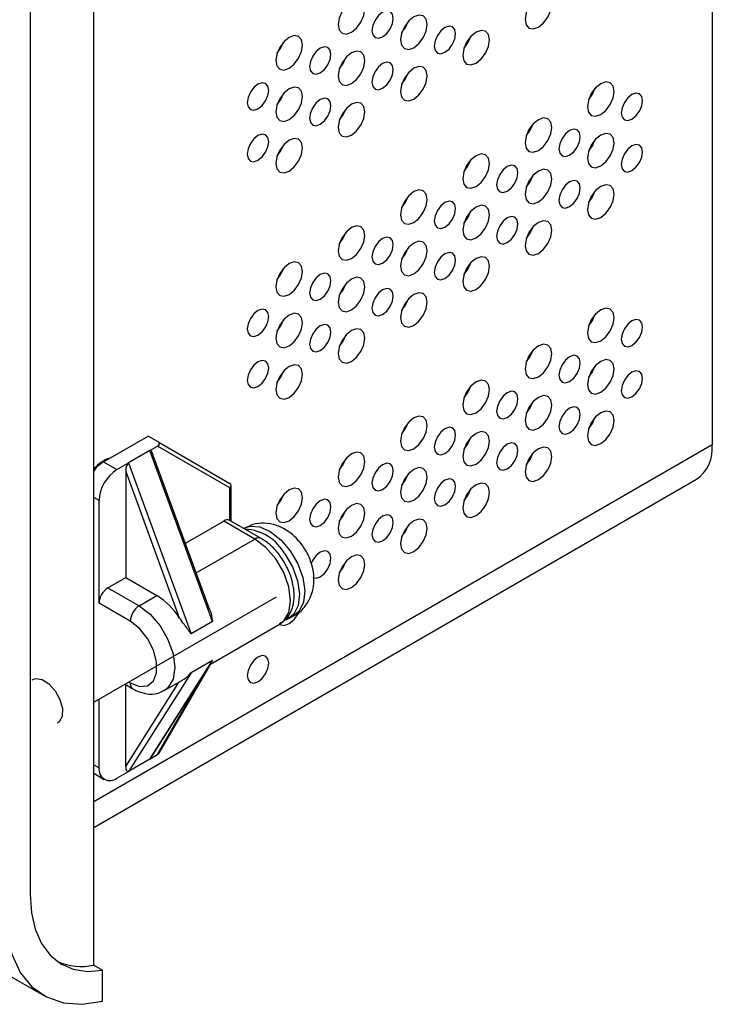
# Model space of a CAD drawing. Header units: millimetres. Extents: x -5 to 540, y -6 to 367.
# Tile 2 of 12: x 102 to 157, y 1 to 79. Entities that reach past the tile are written whole.
import ezdxf

# ---------------------------------------------------------------- set-up
doc = ezdxf.new("R2010")
doc.units = ezdxf.units.MM

msp = doc.modelspace()

# ---------------------------------------------------------------- linework, layer by layer
at = {"color": 7, "linetype": 'Continuous', "lineweight": 25}
for p, q in [((157.1808, 136.523), (157.1808, 45.0704)), ((108.0722, 3.7489), (108.0722, 112.0225)), ((103.027, 100.0814), (103.027, 9.3749)), ((133.021, 78.6146), (133.006, 78.6233)), ((132.5618, 77.8655), (132.6305, 77.9052)), ((132.6834, 78.1405), (132.7642, 78.0938)), ((147.6773, 73.0778), (147.6773, 72.8895)), ((147.6773, 68.9951), (147.6773, 68.8068)), ((5.1134, 58.4863), (104.1084, 1.3377)), ((147.4569, 46.4381), (147.4226, 46.4579)), ((108.85, 43.7073), (112.3856, 45.7484)), ((113.2341, 45.2585), (112.3856, 45.7484)), ((157.1808, 45.0704), (108.0722, 16.7207)), ((112.527, 44.6054), (110.8299, 43.6257)), ((112.527, 44.6054), (113.1462, 44.9629)), ((117.4949, 31.0321), (112.527, 44.6054)), ((118.8909, 41.6454), (113.1462, 44.9629)), ((113.2341, 45.2585), (118.8909, 41.9918)), ((117.264, 32.0171), (112.6976, 44.4934)), ((108.85, 43.7073), (109.9107, 43.095)), ((109.9107, 43.095), (110.8299, 43.6257)), ((110.8299, 43.6257), (115.7978, 30.0524)), ((108.0722, 14.6911), (155.9379, 42.3234)), ((114.8911, 31.3091), (110.6178, 42.9846)), ((110.6178, 42.9846), (110.6178, 34.5213)), ((118.8909, 39.0639), (118.8909, 41.6454)), ((118.9788, 39.0132), (118.9788, 41.8396)), ((108.4965, 40.6455), (108.0722, 40.8905)), ((108.4965, 32.4801), (108.4965, 40.6455)), ((115.348, 37.252), (118.396, 39.0115)), ((120.8708, 37.5828), (118.396, 39.0115)), ((121.3708, 37.6323), (118.8949, 39.0616)), ((120.0024, 38.434), (119.9923, 38.4281)), ((116.2114, 34.893), (120.8708, 37.5828)), ((109.2036, 33.7049), (110.6178, 34.5213)), ((110.6178, 34.5213), (113.0927, 33.0926)), ((109.2036, 33.7049), (111.6785, 32.2762)), ((108.0722, 24.6188), (122.5779, 32.9928)), ((111.6785, 32.2762), (113.0927, 33.0926)), ((110.9713, 31.0514), (108.4965, 32.4801)), ((123.5778, 31.2607), (124.0021, 31.5056)), ((117.4949, 31.0321), (115.7978, 30.0524)), ((117.3391, 27.6592), (122.8707, 30.8525)), ((112.527, 20.1092), (117.4949, 27.9467)), ((112.6073, 20.1942), (117.4256, 27.7957)), ((113.2805, 20.5891), (117.374, 27.6793)), ((117.4949, 27.9467), (115.7978, 26.967)), ((115.7978, 26.967), (110.8299, 19.1295)), ((113.1462, 20.4666), (116.8872, 26.9462)), ((110.5569, 26.0532), (111.1785, 25.6943)), ((110.6178, 19.5256), (114.8698, 26.2336)), ((110.6178, 19.5256), (110.6178, 26.018)), ((110.8498, 26.2223), (110.9713, 26.1522)), ((113.6783, 25.5458), (115.1218, 26.3791)), ((108.4965, 19.4155), (108.4965, 24.8638)), ((112.527, 20.1092), (113.1462, 20.4666)), ((108.0722, 19.6604), (108.4965, 19.4155)), ((112.527, 20.1092), (110.8299, 19.1295)), ((108.0722, 18.9839), (108.9108, 18.4998)), ((109.9107, 18.5988), (110.8299, 19.1295)), ((108.0722, 3.7489), (108.7793, 3.3407)), ((108.7793, 0.891), (108.7793, 3.3407))]:
    msp.add_line(p, q, dxfattribs=at)
at = {"color": 7, "linetype": 'Continuous', "lineweight": 25, "flags": 128}
for points in [[(144.4529, 80.0604), (144.3721, 80.4825), (144.1422, 80.7471), (143.7981, 80.814), (143.3922, 80.6729), (142.9863, 80.3454), (142.6422, 79.8812), (142.4123, 79.3511), (142.3315, 78.8358), (142.4123, 78.4137), (142.6422, 78.1491), (142.9863, 78.0822), (143.3922, 78.2233), (143.7981, 78.5509), (144.1422, 79.015), (144.3721, 79.5451), (144.4529, 80.0604)], [(129.6036, 79.6535), (129.5229, 80.0756), (129.293, 80.3403), (128.9488, 80.4071), (128.543, 80.266), (128.1371, 79.9385), (127.793, 79.4743), (127.563, 78.9443), (127.4823, 78.4289), (127.563, 78.0068), (127.793, 77.7422), (128.1371, 77.6753), (128.543, 77.8164), (128.9488, 78.144), (129.293, 78.6081), (129.5229, 79.1382), (129.6036, 79.6535)], [(131.8664, 78.9184), (131.8018, 79.2561), (131.6178, 79.4678), (131.3425, 79.5213), (131.0178, 79.4084), (130.6931, 79.1464), (130.4178, 78.7751), (130.2339, 78.351), (130.1693, 77.9388), (130.2339, 77.6011), (130.4178, 77.3894), (130.6931, 77.3359), (131.0178, 77.4487), (131.3425, 77.7108), (131.6178, 78.0821), (131.8018, 78.5062), (131.8664, 78.9184)], [(134.5534, 78.4283), (134.4726, 78.8504), (134.2427, 79.115), (133.8986, 79.1819), (133.4927, 79.0408), (133.0868, 78.7132), (132.7427, 78.2491), (132.5128, 77.719), (132.432, 77.2037), (132.5128, 76.7815), (132.7427, 76.5169), (133.0868, 76.4501), (133.4927, 76.5911), (133.8986, 76.9187), (134.2427, 77.3829), (134.4726, 77.9129), (134.5534, 78.4283)], [(132.5355, 77.7909), (132.8285, 78.1993), (133.0357, 78.6575)], [(136.8161, 77.6932), (136.7515, 78.0309), (136.5676, 78.2426), (136.2923, 78.296), (135.9676, 78.1832), (135.6429, 77.9211), (135.3676, 77.5498), (135.1836, 77.1257), (135.119, 76.7135), (135.1836, 76.3758), (135.3676, 76.1641), (135.6429, 76.1106), (135.9676, 76.2235), (136.2923, 76.4855), (136.5676, 76.8568), (136.7515, 77.2809), (136.8161, 77.6932)], [(124.6539, 76.7961), (124.5731, 77.2182), (124.3432, 77.4828), (123.9991, 77.5497), (123.5932, 77.4086), (123.1873, 77.0811), (122.8432, 76.6169), (122.6133, 76.0868), (122.5325, 75.5715), (122.6133, 75.1494), (122.8432, 74.8848), (123.1873, 74.8179), (123.5932, 74.959), (123.9991, 75.2865), (124.3432, 75.7507), (124.5731, 76.2808), (124.6539, 76.7961)], [(139.5031, 77.203), (139.4224, 77.6251), (139.1924, 77.8897), (138.8483, 77.9566), (138.4424, 77.8155), (138.0366, 77.4879), (137.6924, 77.0238), (137.4625, 76.4937), (137.3818, 75.9784), (137.4625, 75.5563), (137.6924, 75.2916), (138.0366, 75.2248), (138.4424, 75.3659), (138.8483, 75.6934), (139.1924, 76.1576), (139.4224, 76.6877), (139.5031, 77.203)], [(137.4852, 76.5656), (137.7782, 76.974), (137.9855, 77.4322)], [(122.636, 76.1587), (122.929, 76.5671), (123.1362, 77.0253)], [(126.9166, 76.061), (126.852, 76.3987), (126.6681, 76.6104), (126.3928, 76.6639), (126.0681, 76.551), (125.7434, 76.289), (125.4681, 75.9177), (125.2841, 75.4936), (125.2196, 75.0813), (125.2841, 74.7436), (125.4681, 74.5319), (125.7434, 74.4785), (126.0681, 74.5913), (126.3928, 74.8534), (126.6681, 75.2247), (126.852, 75.6488), (126.9166, 76.061)], [(129.6036, 75.5708), (129.5229, 75.9929), (129.293, 76.2576), (128.9488, 76.3244), (128.543, 76.1833), (128.1371, 75.8558), (127.793, 75.3916), (127.563, 74.8615), (127.4823, 74.3462), (127.563, 73.9241), (127.793, 73.6595), (128.1371, 73.5926), (128.543, 73.7337), (128.9488, 74.0613), (129.293, 74.5254), (129.5229, 75.0555), (129.6036, 75.5708)], [(127.5857, 74.9334), (127.8787, 75.3418), (128.086, 75.8)], [(131.8664, 74.8357), (131.8018, 75.1734), (131.6178, 75.3851), (131.3425, 75.4386), (131.0178, 75.3257), (130.6931, 75.0637), (130.4178, 74.6924), (130.2339, 74.2683), (130.1693, 73.856), (130.2339, 73.5184), (130.4178, 73.3067), (130.6931, 73.2532), (131.0178, 73.366), (131.3425, 73.6281), (131.6178, 73.9994), (131.8018, 74.4235), (131.8664, 74.8357)], [(134.5534, 74.3456), (134.4726, 74.7677), (134.2427, 75.0323), (133.8986, 75.0992), (133.4927, 74.9581), (133.0868, 74.6305), (132.7427, 74.1664), (132.5128, 73.6363), (132.432, 73.1209), (132.5128, 72.6988), (132.7427, 72.4342), (133.0868, 72.3674), (133.4927, 72.5084), (133.8986, 72.836), (134.2427, 73.3001), (134.4726, 73.8302), (134.5534, 74.3456)], [(132.5355, 73.7082), (132.8285, 74.1166), (133.0357, 74.5748)], [(121.9669, 73.2036), (121.9023, 73.5413), (121.7183, 73.753), (121.443, 73.8065), (121.1183, 73.6936), (120.7936, 73.4315), (120.5183, 73.0602), (120.3344, 72.6362), (120.2698, 72.2239), (120.3344, 71.8862), (120.5183, 71.6745), (120.7936, 71.621), (121.1183, 71.7339), (121.443, 71.9959), (121.7183, 72.3673), (121.9023, 72.7913), (121.9669, 73.2036)], [(149.4026, 73.1194), (149.3219, 73.5415), (149.0919, 73.8061), (148.7478, 73.8729), (148.3419, 73.7319), (147.936, 73.4043), (147.5919, 72.9402), (147.362, 72.4101), (147.2813, 71.8947), (147.362, 71.4726), (147.5919, 71.208), (147.936, 71.1412), (148.3419, 71.2822), (148.7478, 71.6098), (149.0919, 72.0739), (149.3219, 72.604), (149.4026, 73.1194)], [(124.6539, 72.7134), (124.5731, 73.1355), (124.3432, 73.4001), (123.9991, 73.467), (123.5932, 73.3259), (123.1873, 72.9984), (122.8432, 72.5342), (122.6133, 72.0041), (122.5325, 71.4888), (122.6133, 71.0667), (122.8432, 70.8021), (123.1873, 70.7352), (123.5932, 70.8763), (123.9991, 71.2038), (124.3432, 71.668), (124.5731, 72.1981), (124.6539, 72.7134)], [(122.636, 72.076), (122.929, 72.4844), (123.1362, 72.9426)], [(147.3847, 72.4819), (147.6777, 72.8904), (147.885, 73.3486)], [(151.6653, 72.3843), (151.6008, 72.7219), (151.4168, 72.9336), (151.1415, 72.9871), (150.8168, 72.8743), (150.4921, 72.6122), (150.2168, 72.2409), (150.0329, 71.8168), (149.9683, 71.4046), (150.0329, 71.0669), (150.2168, 70.8552), (150.4921, 70.8017), (150.8168, 70.9146), (151.1415, 71.1766), (151.4168, 71.5479), (151.6008, 71.972), (151.6653, 72.3843)], [(126.9166, 71.9783), (126.852, 72.316), (126.6681, 72.5277), (126.3928, 72.5812), (126.0681, 72.4683), (125.7434, 72.2063), (125.4681, 71.8349), (125.2841, 71.4109), (125.2196, 70.9986), (125.2841, 70.6609), (125.4681, 70.4492), (125.7434, 70.3957), (126.0681, 70.5086), (126.3928, 70.7707), (126.6681, 71.142), (126.852, 71.566), (126.9166, 71.9783)], [(129.6036, 71.4881), (129.5229, 71.9102), (129.293, 72.1749), (128.9488, 72.2417), (128.543, 72.1006), (128.1371, 71.7731), (127.793, 71.3089), (127.563, 70.7788), (127.4823, 70.2635), (127.563, 69.8414), (127.793, 69.5768), (128.1371, 69.5099), (128.543, 69.651), (128.9488, 69.9786), (129.293, 70.4427), (129.5229, 70.9728), (129.6036, 71.4881)], [(127.5857, 70.8507), (127.8787, 71.2591), (128.086, 71.7173)], [(144.4529, 70.2619), (144.3721, 70.684), (144.1422, 70.9487), (143.7981, 71.0155), (143.3922, 70.8744), (142.9863, 70.5469), (142.6422, 70.0827), (142.4123, 69.5526), (142.3315, 69.0373), (142.4123, 68.6152), (142.6422, 68.3506), (142.9863, 68.2837), (143.3922, 68.4248), (143.7981, 68.7524), (144.1422, 69.2165), (144.3721, 69.7466), (144.4529, 70.2619)], [(142.4349, 69.6245), (142.728, 70.0329), (142.9352, 70.4911)], [(121.9669, 69.1209), (121.9023, 69.4586), (121.7183, 69.6703), (121.443, 69.7238), (121.1183, 69.6109), (120.7936, 69.3488), (120.5183, 68.9775), (120.3344, 68.5534), (120.2698, 68.1412), (120.3344, 67.8035), (120.5183, 67.5918), (120.7936, 67.5383), (121.1183, 67.6512), (121.443, 67.9132), (121.7183, 68.2846), (121.9023, 68.7086), (121.9669, 69.1209)], [(146.7156, 69.5268), (146.651, 69.8645), (146.4671, 70.0762), (146.1918, 70.1297), (145.8671, 70.0168), (145.5424, 69.7548), (145.2671, 69.3835), (145.0831, 68.9594), (145.0185, 68.5471), (145.0831, 68.2095), (145.2671, 67.9978), (145.5424, 67.9443), (145.8671, 68.0571), (146.1918, 68.3192), (146.4671, 68.6905), (146.651, 69.1146), (146.7156, 69.5268)], [(149.4026, 69.0367), (149.3219, 69.4588), (149.0919, 69.7234), (148.7478, 69.7902), (148.3419, 69.6492), (147.936, 69.3216), (147.5919, 68.8575), (147.362, 68.3274), (147.2813, 67.812), (147.362, 67.3899), (147.5919, 67.1253), (147.936, 67.0584), (148.3419, 67.1995), (148.7478, 67.5271), (149.0919, 67.9912), (149.3219, 68.5213), (149.4026, 69.0367)], [(124.6539, 68.6307), (124.5731, 69.0528), (124.3432, 69.3174), (123.9991, 69.3843), (123.5932, 69.2432), (123.1873, 68.9157), (122.8432, 68.4515), (122.6133, 67.9214), (122.5325, 67.4061), (122.6133, 66.984), (122.8432, 66.7194), (123.1873, 66.6525), (123.5932, 66.7936), (123.9991, 67.1211), (124.3432, 67.5853), (124.5731, 68.1154), (124.6539, 68.6307)], [(122.636, 67.9933), (122.929, 68.4017), (123.1362, 68.8599)], [(147.3847, 68.3992), (147.6777, 68.8076), (147.885, 69.2659)], [(151.6653, 68.3016), (151.6008, 68.6392), (151.4168, 68.8509), (151.1415, 68.9044), (150.8168, 68.7916), (150.4921, 68.5295), (150.2168, 68.1582), (150.0329, 67.7341), (149.9683, 67.3219), (150.0329, 66.9842), (150.2168, 66.7725), (150.4921, 66.719), (150.8168, 66.8319), (151.1415, 67.0939), (151.4168, 67.4652), (151.6008, 67.8893), (151.6653, 68.3016)], [(139.5031, 67.4045), (139.4224, 67.8266), (139.1924, 68.0912), (138.8483, 68.1581), (138.4424, 68.017), (138.0366, 67.6895), (137.6924, 67.2253), (137.4625, 66.6952), (137.3818, 66.1799), (137.4625, 65.7578), (137.6924, 65.4932), (138.0366, 65.4263), (138.4424, 65.5674), (138.8483, 65.8949), (139.1924, 66.3591), (139.4224, 66.8892), (139.5031, 67.4045)], [(137.4852, 66.7671), (137.7782, 67.1755), (137.9855, 67.6337)], [(141.7658, 66.6694), (141.7013, 67.0071), (141.5173, 67.2188), (141.242, 67.2723), (140.9173, 67.1594), (140.5926, 66.8974), (140.3173, 66.526), (140.1334, 66.102), (140.0688, 65.6897), (140.1334, 65.352), (140.3173, 65.1403), (140.5926, 65.0868), (140.9173, 65.1997), (141.242, 65.4617), (141.5173, 65.8331), (141.7013, 66.2571), (141.7658, 66.6694)], [(144.4529, 66.1792), (144.3721, 66.6013), (144.1422, 66.866), (143.7981, 66.9328), (143.3922, 66.7917), (142.9863, 66.4642), (142.6422, 66), (142.4123, 65.4699), (142.3315, 64.9546), (142.4123, 64.5325), (142.6422, 64.2679), (142.9863, 64.201), (143.3922, 64.3421), (143.7981, 64.6697), (144.1422, 65.1338), (144.3721, 65.6639), (144.4529, 66.1792)], [(142.4349, 65.5418), (142.728, 65.9502), (142.9352, 66.4084)], [(146.7156, 65.4441), (146.651, 65.7818), (146.4671, 65.9935), (146.1918, 66.047), (145.8671, 65.9341), (145.5424, 65.6721), (145.2671, 65.3008), (145.0831, 64.8767), (145.0185, 64.4644), (145.0831, 64.1268), (145.2671, 63.915), (145.5424, 63.8616), (145.8671, 63.9744), (146.1918, 64.2365), (146.4671, 64.6078), (146.651, 65.0319), (146.7156, 65.4441)], [(149.4026, 64.9539), (149.3219, 65.3761), (149.0919, 65.6407), (148.7478, 65.7075), (148.3419, 65.5665), (147.936, 65.2389), (147.5919, 64.7747), (147.362, 64.2447), (147.2813, 63.7293), (147.362, 63.3072), (147.5919, 63.0426), (147.936, 62.9757), (148.3419, 63.1168), (148.7478, 63.4444), (149.0919, 63.9085), (149.3219, 64.4386), (149.4026, 64.9539)], [(134.5534, 64.5471), (134.4726, 64.9692), (134.2427, 65.2338), (133.8986, 65.3007), (133.4927, 65.1596), (133.0868, 64.832), (132.7427, 64.3679), (132.5128, 63.8378), (132.432, 63.3225), (132.5128, 62.9004), (132.7427, 62.6357), (133.0868, 62.5689), (133.4927, 62.71), (133.8986, 63.0375), (134.2427, 63.5017), (134.4726, 64.0317), (134.5534, 64.5471)], [(147.3847, 64.3165), (147.6777, 64.7249), (147.885, 65.1832)], [(132.5355, 63.9097), (132.8285, 64.3181), (133.0357, 64.7763)], [(136.8161, 63.812), (136.7515, 64.1497), (136.5676, 64.3614), (136.2923, 64.4148), (135.9676, 64.302), (135.6429, 64.0399), (135.3676, 63.6686), (135.1836, 63.2445), (135.119, 62.8323), (135.1836, 62.4946), (135.3676, 62.2829), (135.6429, 62.2294), (135.9676, 62.3423), (136.2923, 62.6043), (136.5676, 62.9756), (136.7515, 63.3997), (136.8161, 63.812)], [(139.5031, 63.3218), (139.4224, 63.7439), (139.1924, 64.0085), (138.8483, 64.0754), (138.4424, 63.9343), (138.0366, 63.6067), (137.6924, 63.1426), (137.4625, 62.6125), (137.3818, 62.0972), (137.4625, 61.6751), (137.6924, 61.4105), (138.0366, 61.3436), (138.4424, 61.4847), (138.8483, 61.8122), (139.1924, 62.2764), (139.4224, 62.8065), (139.5031, 63.3218)], [(137.4852, 62.6844), (137.7782, 63.0928), (137.9855, 63.551)], [(141.7658, 62.5867), (141.7013, 62.9244), (141.5173, 63.1361), (141.242, 63.1896), (140.9173, 63.0767), (140.5926, 62.8147), (140.3173, 62.4433), (140.1334, 62.0193), (140.0688, 61.607), (140.1334, 61.2693), (140.3173, 61.0576), (140.5926, 61.0041), (140.9173, 61.117), (141.242, 61.379), (141.5173, 61.7504), (141.7013, 62.1744), (141.7658, 62.5867)], [(144.4529, 62.0965), (144.3721, 62.5186), (144.1422, 62.7833), (143.7981, 62.8501), (143.3922, 62.709), (142.9863, 62.3815), (142.6422, 61.9173), (142.4123, 61.3872), (142.3315, 60.8719), (142.4123, 60.4498), (142.6422, 60.1852), (142.9863, 60.1183), (143.3922, 60.2594), (143.7981, 60.587), (144.1422, 61.0511), (144.3721, 61.5812), (144.4529, 62.0965)], [(129.6036, 61.6896), (129.5229, 62.1117), (129.293, 62.3764), (128.9488, 62.4432), (128.543, 62.3021), (128.1371, 61.9746), (127.793, 61.5104), (127.563, 60.9804), (127.4823, 60.465), (127.563, 60.0429), (127.793, 59.7783), (128.1371, 59.7114), (128.543, 59.8525), (128.9488, 60.1801), (129.293, 60.6442), (129.5229, 61.1743), (129.6036, 61.6896)], [(127.5857, 61.0522), (127.8787, 61.4606), (128.086, 61.9188)], [(142.4349, 61.4591), (142.728, 61.8675), (142.9352, 62.3257)], [(131.8664, 60.9545), (131.8018, 61.2922), (131.6178, 61.5039), (131.3425, 61.5574), (131.0178, 61.4445), (130.6931, 61.1825), (130.4178, 60.8112), (130.2339, 60.3871), (130.1693, 59.9749), (130.2339, 59.6372), (130.4178, 59.4255), (130.6931, 59.372), (131.0178, 59.4848), (131.3425, 59.7469), (131.6178, 60.1182), (131.8018, 60.5423), (131.8664, 60.9545)], [(134.5534, 60.4644), (134.4726, 60.8865), (134.2427, 61.1511), (133.8986, 61.218), (133.4927, 61.0769), (133.0868, 60.7493), (132.7427, 60.2852), (132.5128, 59.7551), (132.432, 59.2398), (132.5128, 58.8176), (132.7427, 58.553), (133.0868, 58.4862), (133.4927, 58.6272), (133.8986, 58.9548), (134.2427, 59.419), (134.4726, 59.949), (134.5534, 60.4644)], [(132.5355, 59.827), (132.8285, 60.2354), (133.0357, 60.6936)], [(136.8161, 59.7293), (136.7515, 60.067), (136.5676, 60.2787), (136.2923, 60.3321), (135.9676, 60.2193), (135.6429, 59.9572), (135.3676, 59.5859), (135.1836, 59.1618), (135.119, 58.7496), (135.1836, 58.4119), (135.3676, 58.2002), (135.6429, 58.1467), (135.9676, 58.2596), (136.2923, 58.5216), (136.5676, 58.8929), (136.7515, 59.317), (136.8161, 59.7293)], [(124.6539, 58.8322), (124.5731, 59.2543), (124.3432, 59.5189), (123.9991, 59.5858), (123.5932, 59.4447), (123.1873, 59.1172), (122.8432, 58.653), (122.6133, 58.1229), (122.5325, 57.6076), (122.6133, 57.1855), (122.8432, 56.9209), (123.1873, 56.854), (123.5932, 56.9951), (123.9991, 57.3226), (124.3432, 57.7868), (124.5731, 58.3169), (124.6539, 58.8322)], [(139.5031, 59.2391), (139.4224, 59.6612), (139.1924, 59.9258), (138.8483, 59.9927), (138.4424, 59.8516), (138.0366, 59.524), (137.6924, 59.0599), (137.4625, 58.5298), (137.3818, 58.0145), (137.4625, 57.5924), (137.6924, 57.3277), (138.0366, 57.2609), (138.4424, 57.402), (138.8483, 57.7295), (139.1924, 58.1937), (139.4224, 58.7238), (139.5031, 59.2391)], [(137.4852, 58.6017), (137.7782, 59.0101), (137.9855, 59.4683)], [(122.636, 58.1948), (122.929, 58.6032), (123.1362, 59.0614)], [(126.9166, 58.0971), (126.852, 58.4348), (126.6681, 58.6465), (126.3928, 58.7), (126.0681, 58.5871), (125.7434, 58.3251), (125.4681, 57.9538), (125.2841, 57.5297), (125.2196, 57.1174), (125.2841, 56.7797), (125.4681, 56.568), (125.7434, 56.5146), (126.0681, 56.6274), (126.3928, 56.8895), (126.6681, 57.2608), (126.852, 57.6849), (126.9166, 58.0971)], [(129.6036, 57.6069), (129.5229, 58.029), (129.293, 58.2937), (128.9488, 58.3605), (128.543, 58.2194), (128.1371, 57.8919), (127.793, 57.4277), (127.563, 56.8977), (127.4823, 56.3823), (127.563, 55.9602), (127.793, 55.6956), (128.1371, 55.6287), (128.543, 55.7698), (128.9488, 56.0974), (129.293, 56.5615), (129.5229, 57.0916), (129.6036, 57.6069)], [(127.5857, 56.9695), (127.8787, 57.3779), (128.086, 57.8361)], [(131.8664, 56.8718), (131.8018, 57.2095), (131.6178, 57.4212), (131.3425, 57.4747), (131.0178, 57.3618), (130.6931, 57.0998), (130.4178, 56.7285), (130.2339, 56.3044), (130.1693, 55.8921), (130.2339, 55.5545), (130.4178, 55.3428), (130.6931, 55.2893), (131.0178, 55.4021), (131.3425, 55.6642), (131.6178, 56.0355), (131.8018, 56.4596), (131.8664, 56.8718)], [(134.5534, 56.3817), (134.4726, 56.8038), (134.2427, 57.0684), (133.8986, 57.1353), (133.4927, 56.9942), (133.0868, 56.6666), (132.7427, 56.2025), (132.5128, 55.6724), (132.432, 55.1571), (132.5128, 54.7349), (132.7427, 54.4703), (133.0868, 54.4035), (133.4927, 54.5445), (133.8986, 54.8721), (134.2427, 55.3363), (134.4726, 55.8663), (134.5534, 56.3817)], [(132.5355, 55.7443), (132.8285, 56.1527), (133.0357, 56.6109)], [(121.9669, 55.2397), (121.9023, 55.5774), (121.7183, 55.7891), (121.443, 55.8426), (121.1183, 55.7297), (120.7936, 55.4676), (120.5183, 55.0963), (120.3344, 54.6723), (120.2698, 54.26), (120.3344, 53.9223), (120.5183, 53.7106), (120.7936, 53.6571), (121.1183, 53.77), (121.443, 54.032), (121.7183, 54.4034), (121.9023, 54.8274), (121.9669, 55.2397)], [(124.6539, 54.7495), (124.5731, 55.1716), (124.3432, 55.4362), (123.9991, 55.5031), (123.5932, 55.362), (123.1873, 55.0345), (122.8432, 54.5703), (122.6133, 54.0402), (122.5325, 53.5249), (122.6133, 53.1028), (122.8432, 52.8382), (123.1873, 52.7713), (123.5932, 52.9124), (123.9991, 53.2399), (124.3432, 53.7041), (124.5731, 54.2342), (124.6539, 54.7495)], [(149.4026, 55.1555), (149.3219, 55.5776), (149.0919, 55.8422), (148.7478, 55.909), (148.3419, 55.768), (147.936, 55.4404), (147.5919, 54.9763), (147.362, 54.4462), (147.2813, 53.9308), (147.362, 53.5087), (147.5919, 53.2441), (147.936, 53.1773), (148.3419, 53.3183), (148.7478, 53.6459), (149.0919, 54.11), (149.3219, 54.6401), (149.4026, 55.1555)], [(122.636, 54.1121), (122.929, 54.5205), (123.1362, 54.9787)], [(147.3847, 54.5181), (147.6777, 54.9265), (147.885, 55.3847)], [(151.6653, 54.4204), (151.6008, 54.758), (151.4168, 54.9697), (151.1415, 55.0232), (150.8168, 54.9104), (150.4921, 54.6483), (150.2168, 54.277), (150.0329, 53.8529), (149.9683, 53.4407), (150.0329, 53.103), (150.2168, 52.8913), (150.4921, 52.8378), (150.8168, 52.9507), (151.1415, 53.2127), (151.4168, 53.584), (151.6008, 54.0081), (151.6653, 54.4204)], [(126.9166, 54.0144), (126.852, 54.3521), (126.6681, 54.5638), (126.3928, 54.6173), (126.0681, 54.5044), (125.7434, 54.2424), (125.4681, 53.8711), (125.2841, 53.447), (125.2196, 53.0347), (125.2841, 52.697), (125.4681, 52.4853), (125.7434, 52.4318), (126.0681, 52.5447), (126.3928, 52.8068), (126.6681, 53.1781), (126.852, 53.6022), (126.9166, 54.0144)], [(129.6036, 53.5242), (129.5229, 53.9463), (129.293, 54.211), (128.9488, 54.2778), (128.543, 54.1367), (128.1371, 53.8092), (127.793, 53.345), (127.563, 52.8149), (127.4823, 52.2996), (127.563, 51.8775), (127.793, 51.6129), (128.1371, 51.546), (128.543, 51.6871), (128.9488, 52.0147), (129.293, 52.4788), (129.5229, 53.0089), (129.6036, 53.5242)], [(127.5857, 52.8868), (127.8787, 53.2952), (128.086, 53.7534)], [(144.4529, 52.298), (144.3721, 52.7201), (144.1422, 52.9848), (143.7981, 53.0516), (143.3922, 52.9105), (142.9863, 52.583), (142.6422, 52.1188), (142.4123, 51.5887), (142.3315, 51.0734), (142.4123, 50.6513), (142.6422, 50.3867), (142.9863, 50.3198), (143.3922, 50.4609), (143.7981, 50.7885), (144.1422, 51.2526), (144.3721, 51.7827), (144.4529, 52.298)], [(142.4349, 51.6606), (142.728, 52.069), (142.9352, 52.5272)], [(121.9669, 51.157), (121.9023, 51.4947), (121.7183, 51.7064), (121.443, 51.7599), (121.1183, 51.647), (120.7936, 51.3849), (120.5183, 51.0136), (120.3344, 50.5896), (120.2698, 50.1773), (120.3344, 49.8396), (120.5183, 49.6279), (120.7936, 49.5744), (121.1183, 49.6873), (121.443, 49.9493), (121.7183, 50.3207), (121.9023, 50.7447), (121.9669, 51.157)], [(146.7156, 51.5629), (146.651, 51.9006), (146.4671, 52.1123), (146.1918, 52.1658), (145.8671, 52.0529), (145.5424, 51.7909), (145.2671, 51.4196), (145.0831, 50.9955), (145.0185, 50.5832), (145.0831, 50.2456), (145.2671, 50.0339), (145.5424, 49.9804), (145.8671, 50.0932), (146.1918, 50.3553), (146.4671, 50.7266), (146.651, 51.1507), (146.7156, 51.5629)], [(149.4026, 51.0728), (149.3219, 51.4949), (149.0919, 51.7595), (148.7478, 51.8263), (148.3419, 51.6853), (147.936, 51.3577), (147.5919, 50.8936), (147.362, 50.3635), (147.2813, 49.8481), (147.362, 49.426), (147.5919, 49.1614), (147.936, 49.0946), (148.3419, 49.2356), (148.7478, 49.5632), (149.0919, 50.0273), (149.3219, 50.5574), (149.4026, 51.0728)], [(124.6539, 50.6668), (124.5731, 51.0889), (124.3432, 51.3535), (123.9991, 51.4204), (123.5932, 51.2793), (123.1873, 50.9518), (122.8432, 50.4876), (122.6133, 49.9575), (122.5325, 49.4422), (122.6133, 49.0201), (122.8432, 48.7555), (123.1873, 48.6886), (123.5932, 48.8297), (123.9991, 49.1572), (124.3432, 49.6214), (124.5731, 50.1515), (124.6539, 50.6668)], [(122.636, 50.0294), (122.929, 50.4378), (123.1362, 50.896)], [(147.3847, 50.4353), (147.6777, 50.8437), (147.885, 51.302)], [(151.6653, 50.3377), (151.6008, 50.6753), (151.4168, 50.887), (151.1415, 50.9405), (150.8168, 50.8277), (150.4921, 50.5656), (150.2168, 50.1943), (150.0329, 49.7702), (149.9683, 49.358), (150.0329, 49.0203), (150.2168, 48.8086), (150.4921, 48.7551), (150.8168, 48.868), (151.1415, 49.13), (151.4168, 49.5013), (151.6008, 49.9254), (151.6653, 50.3377)], [(139.5031, 49.4406), (139.4224, 49.8627), (139.1924, 50.1273), (138.8483, 50.1942), (138.4424, 50.0531), (138.0366, 49.7256), (137.6924, 49.2614), (137.4625, 48.7313), (137.3818, 48.216), (137.4625, 47.7939), (137.6924, 47.5293), (138.0366, 47.4624), (138.4424, 47.6035), (138.8483, 47.931), (139.1924, 48.3952), (139.4224, 48.9253), (139.5031, 49.4406)], [(137.4852, 48.8032), (137.7782, 49.2116), (137.9855, 49.6698)], [(141.7658, 48.7055), (141.7013, 49.0432), (141.5173, 49.2549), (141.242, 49.3084), (140.9173, 49.1955), (140.5926, 48.9335), (140.3173, 48.5621), (140.1334, 48.1381), (140.0688, 47.7258), (140.1334, 47.3881), (140.3173, 47.1764), (140.5926, 47.1229), (140.9173, 47.2358), (141.242, 47.4979), (141.5173, 47.8692), (141.7013, 48.2932), (141.7658, 48.7055)], [(144.4529, 48.2153), (144.3721, 48.6374), (144.1422, 48.9021), (143.7981, 48.9689), (143.3922, 48.8278), (142.9863, 48.5003), (142.6422, 48.0361), (142.4123, 47.506), (142.3315, 46.9907), (142.4123, 46.5686), (142.6422, 46.304), (142.9863, 46.2371), (143.3922, 46.3782), (143.7981, 46.7058), (144.1422, 47.1699), (144.3721, 47.7), (144.4529, 48.2153)], [(142.4349, 47.5779), (142.728, 47.9863), (142.9352, 48.4445)], [(146.7156, 47.4802), (146.651, 47.8179), (146.4671, 48.0296), (146.1918, 48.0831), (145.8671, 47.9702), (145.5424, 47.7082), (145.2671, 47.3369), (145.0831, 46.9128), (145.0185, 46.5005), (145.0831, 46.1629), (145.2671, 45.9512), (145.5424, 45.8977), (145.8671, 46.0105), (146.1918, 46.2726), (146.4671, 46.6439), (146.651, 47.068), (146.7156, 47.4802)], [(149.4026, 46.9901), (149.3219, 47.4122), (149.0919, 47.6768), (148.7478, 47.7436), (148.3419, 47.6026), (147.936, 47.275), (147.5919, 46.8109), (147.362, 46.2808), (147.2813, 45.7654), (147.362, 45.3433), (147.5919, 45.0787), (147.936, 45.0118), (148.3419, 45.1529), (148.7478, 45.4805), (149.0919, 45.9446), (149.3219, 46.4747), (149.4026, 46.9901)], [(134.5534, 46.5832), (134.4726, 47.0053), (134.2427, 47.2699), (133.8986, 47.3368), (133.4927, 47.1957), (133.0868, 46.8681), (132.7427, 46.404), (132.5128, 45.8739), (132.432, 45.3586), (132.5128, 44.9365), (132.7427, 44.6718), (133.0868, 44.605), (133.4927, 44.7461), (133.8986, 45.0736), (134.2427, 45.5378), (134.4726, 46.0678), (134.5534, 46.5832)], [(147.3847, 46.3526), (147.6777, 46.761), (147.885, 47.2193)], [(132.5355, 45.9458), (132.8285, 46.3542), (133.0357, 46.8124)], [(136.8161, 45.8481), (136.7515, 46.1858), (136.5676, 46.3975), (136.2923, 46.4509), (135.9676, 46.3381), (135.6429, 46.076), (135.3676, 45.7047), (135.1836, 45.2806), (135.119, 44.8684), (135.1836, 44.5307), (135.3676, 44.319), (135.6429, 44.2655), (135.9676, 44.3784), (136.2923, 44.6404), (136.5676, 45.0117), (136.7515, 45.4358), (136.8161, 45.8481)], [(139.5031, 45.3579), (139.4224, 45.78), (139.1924, 46.0446), (138.8483, 46.1115), (138.4424, 45.9704), (138.0366, 45.6428), (137.6924, 45.1787), (137.4625, 44.6486), (137.3818, 44.1333), (137.4625, 43.7112), (137.6924, 43.4466), (138.0366, 43.3797), (138.4424, 43.5208), (138.8483, 43.8483), (139.1924, 44.3125), (139.4224, 44.8426), (139.5031, 45.3579)], [(137.4852, 44.7205), (137.7782, 45.1289), (137.9855, 45.5871)], [(141.7658, 44.6228), (141.7013, 44.9605), (141.5173, 45.1722), (141.242, 45.2257), (140.9173, 45.1128), (140.5926, 44.8508), (140.3173, 44.4794), (140.1334, 44.0554), (140.0688, 43.6431), (140.1334, 43.3054), (140.3173, 43.0937), (140.5926, 43.0402), (140.9173, 43.1531), (141.242, 43.4151), (141.5173, 43.7865), (141.7013, 44.2105), (141.7658, 44.6228)], [(144.4529, 44.1326), (144.3721, 44.5547), (144.1422, 44.8194), (143.7981, 44.8862), (143.3922, 44.7451), (142.9863, 44.4176), (142.6422, 43.9534), (142.4123, 43.4233), (142.3315, 42.908), (142.4123, 42.4859), (142.6422, 42.2213), (142.9863, 42.1544), (143.3922, 42.2955), (143.7981, 42.6231), (144.1422, 43.0872), (144.3721, 43.6173), (144.4529, 44.1326)], [(129.6036, 43.7257), (129.5229, 44.1479), (129.293, 44.4125), (128.9488, 44.4793), (128.543, 44.3382), (128.1371, 44.0107), (127.793, 43.5465), (127.563, 43.0165), (127.4823, 42.5011), (127.563, 42.079), (127.793, 41.8144), (128.1371, 41.7475), (128.543, 41.8886), (128.9488, 42.2162), (129.293, 42.6803), (129.5229, 43.2104), (129.6036, 43.7257)], [(127.5857, 43.0883), (127.8787, 43.4967), (128.086, 43.9549)], [(142.4349, 43.4952), (142.728, 43.9036), (142.9352, 44.3618)], [(131.8664, 42.9906), (131.8018, 43.3283), (131.6178, 43.54), (131.3425, 43.5935), (131.0178, 43.4806), (130.6931, 43.2186), (130.4178, 42.8473), (130.2339, 42.4232), (130.1693, 42.011), (130.2339, 41.6733), (130.4178, 41.4616), (130.6931, 41.4081), (131.0178, 41.521), (131.3425, 41.783), (131.6178, 42.1543), (131.8018, 42.5784), (131.8664, 42.9906)], [(134.5534, 42.5005), (134.4726, 42.9226), (134.2427, 43.1872), (133.8986, 43.2541), (133.4927, 43.113), (133.0868, 42.7854), (132.7427, 42.3213), (132.5128, 41.7912), (132.432, 41.2759), (132.5128, 40.8538), (132.7427, 40.5891), (133.0868, 40.5223), (133.4927, 40.6634), (133.8986, 40.9909), (134.2427, 41.4551), (134.4726, 41.9851), (134.5534, 42.5005)], [(132.5355, 41.8631), (132.8285, 42.2715), (133.0357, 42.7297)], [(136.8161, 41.7654), (136.7515, 42.1031), (136.5676, 42.3148), (136.2923, 42.3682), (135.9676, 42.2554), (135.6429, 41.9933), (135.3676, 41.622), (135.1836, 41.1979), (135.119, 40.7857), (135.1836, 40.448), (135.3676, 40.2363), (135.6429, 40.1828), (135.9676, 40.2957), (136.2923, 40.5577), (136.5676, 40.929), (136.7515, 41.3531), (136.8161, 41.7654)], [(124.6539, 40.8683), (124.5731, 41.2904), (124.3432, 41.555), (123.9991, 41.6219), (123.5932, 41.4808), (123.1873, 41.1533), (122.8432, 40.6891), (122.6133, 40.159), (122.5325, 39.6437), (122.6133, 39.2216), (122.8432, 38.957), (123.1873, 38.8901), (123.5932, 39.0312), (123.9991, 39.3588), (124.3432, 39.8229), (124.5731, 40.353), (124.6539, 40.8683)], [(139.5031, 41.2752), (139.4224, 41.6973), (139.1924, 41.9619), (138.8483, 42.0288), (138.4424, 41.8877), (138.0366, 41.5601), (137.6924, 41.096), (137.4625, 40.5659), (137.3818, 40.0506), (137.4625, 39.6285), (137.6924, 39.3638), (138.0366, 39.297), (138.4424, 39.4381), (138.8483, 39.7656), (139.1924, 40.2298), (139.4224, 40.7599), (139.5031, 41.2752)], [(137.4852, 40.6378), (137.7782, 41.0462), (137.9855, 41.5044)], [(122.636, 40.2309), (122.929, 40.6393), (123.1362, 41.0975)], [(126.9166, 40.1332), (126.852, 40.4709), (126.6681, 40.6826), (126.3928, 40.7361), (126.0681, 40.6232), (125.7434, 40.3612), (125.4681, 39.9899), (125.2841, 39.5658), (125.2196, 39.1535), (125.2841, 38.8158), (125.4681, 38.6041), (125.7434, 38.5507), (126.0681, 38.6635), (126.3928, 38.9256), (126.6681, 39.2969), (126.852, 39.721), (126.9166, 40.1332)], [(129.6036, 39.643), (129.5229, 40.0651), (129.293, 40.3298), (128.9488, 40.3966), (128.543, 40.2555), (128.1371, 39.928), (127.793, 39.4638), (127.563, 38.9338), (127.4823, 38.4184), (127.563, 37.9963), (127.793, 37.7317), (128.1371, 37.6648), (128.543, 37.8059), (128.9488, 38.1335), (129.293, 38.5976), (129.5229, 39.1277), (129.6036, 39.643)], [(127.5857, 39.0056), (127.8787, 39.414), (128.086, 39.8722)], [(131.8664, 38.9079), (131.8018, 39.2456), (131.6178, 39.4573), (131.3425, 39.5108), (131.0178, 39.3979), (130.6931, 39.1359), (130.4178, 38.7646), (130.2339, 38.3405), (130.1693, 37.9283), (130.2339, 37.5906), (130.4178, 37.3789), (130.6931, 37.3254), (131.0178, 37.4382), (131.3425, 37.7003), (131.6178, 38.0716), (131.8018, 38.4957), (131.8664, 38.9079)], [(134.5534, 38.4178), (134.4726, 38.8399), (134.2427, 39.1045), (133.8986, 39.1714), (133.4927, 39.0303), (133.0868, 38.7027), (132.7427, 38.2386), (132.5128, 37.7085), (132.432, 37.1932), (132.5128, 36.771), (132.7427, 36.5064), (133.0868, 36.4396), (133.4927, 36.5806), (133.8986, 36.9082), (134.2427, 37.3724), (134.4726, 37.9024), (134.5534, 38.4178)], [(120.0024, 38.434), (120.4896, 38.6029), (121.2612, 38.5496), (122.0987, 38.1783), (122.9276, 37.522), (123.6743, 36.6388)], [(132.5355, 37.7804), (132.8285, 38.1888), (133.0357, 38.647)], [(122.8707, 30.8525), (123.1591, 31.0759), (123.5608, 31.7545), (123.6993, 32.6838), (123.5608, 33.7731), (123.1591, 34.9155), (122.5334, 35.9993), (121.7449, 36.9184), (120.8708, 37.5828)], [(124.5947, 37.1548), (124.5731, 37.2077), (124.3432, 37.4723), (124.3431, 37.4724)], [(123.2501, 36.3939), (123.8482, 35.3624), (124.2446, 34.2743), (124.404, 33.2262), (124.3124, 32.3113), (123.9778, 31.6109), (123.4299, 31.1871), (123.3333, 31.1505)], [(123.6743, 36.6388), (124.2724, 35.6073), (124.6688, 34.5192), (124.8283, 33.4712), (124.7367, 32.5562), (124.402, 31.8558), (124.0021, 31.5056)], [(126.9166, 36.0505), (126.852, 36.3882), (126.6681, 36.5999), (126.3928, 36.6534), (126.0681, 36.5405), (125.7434, 36.2785), (125.4681, 35.9072), (125.3406, 35.6451)], [(125.4681, 34.5214), (125.7434, 34.468), (126.0681, 34.5808), (126.3928, 34.8429), (126.6681, 35.2142), (126.852, 35.6383), (126.9166, 36.0505)], [(129.6036, 35.5603), (129.5229, 35.9824), (129.293, 36.2471), (128.9488, 36.3139), (128.543, 36.1728), (128.1371, 35.8453), (127.793, 35.3811), (127.563, 34.851), (127.4823, 34.3357), (127.563, 33.9136), (127.793, 33.649), (128.1371, 33.5821), (128.543, 33.7232), (128.9488, 34.0508), (129.293, 34.5149), (129.5229, 35.045), (129.6036, 35.5603)], [(127.5857, 34.9229), (127.8787, 35.3313), (128.086, 35.7895)], [(111.6785, 32.2762), (112.5525, 31.6117), (113.341, 30.6926), (113.9667, 29.6088), (114.3685, 28.4664), (114.5069, 27.3772), (114.3685, 26.4478), (113.9667, 25.7692), (113.6859, 25.5502)], [(122.8061, 30.8152), (122.8432, 30.7916), (123.1873, 30.7247), (123.5932, 30.8658), (123.9991, 31.1933), (124.3432, 31.6575), (124.4504, 31.864)], [(110.9713, 26.1522), (111.6969, 25.8811), (112.3349, 25.9381), (112.8085, 26.3164), (113.0604, 26.9704), (113.0604, 27.8212), (112.8085, 28.7661), (112.3349, 29.6912), (111.6969, 30.4849), (110.9713, 31.0514)], [(120.2698, 26.7426), (120.3344, 26.4049), (120.5183, 26.1932), (120.7936, 26.1397), (121.1183, 26.2526), (121.443, 26.5146), (121.7183, 26.8859), (121.9023, 27.31), (121.9669, 27.7223), (121.9023, 28.0599), (121.7183, 28.2716), (121.443, 28.3251), (121.1183, 28.2123), (120.7936, 27.9502), (120.5183, 27.5789), (120.3344, 27.1548), (120.2698, 26.7426)], [(103.1832, 26.4151), (103.4493, 26.5027), (103.9678, 26.4214), (104.519, 26.0755), (105.0192, 25.5176)], [(105.0192, 25.5176), (105.392, 24.8326), (105.5808, 24.1249), (105.5569, 23.5021), (105.3237, 23.0591), (105.183, 22.9509)], [(103.027, 9.3749), (103.129, 7.9103), (103.4327, 6.5984), (103.9307, 5.4703), (104.6113, 4.5528), (105.4583, 3.8678), (106.4516, 3.4316), (107.5674, 3.2544), (108.7793, 3.3407)], [(101.0011, 8.2054), (101.1411, 6.3033), (101.5571, 4.6129), (102.2384, 3.1789), (103.1668, 2.039), (104.3179, 1.2233), (105.6613, 0.7534), (107.1617, 0.6417), (108.7793, 0.891)]]:
    msp.add_lwpolyline(points, dxfattribs=at)
at = {"color": 7, "linetype": 'Continuous', "lineweight": 25}
for centre, radius, start, end in [((154.3267, 44.7071), 2.8772, 304.056351, 7.25583), ((110.1061, 41.4883), 2.6204, 106.661777, 140.912301), ((110.2418, 41.4198), 2.6777, 121.316809, 144.120159), ((111.5669, 40.5058), 3.0736, 122.605478, 177.394522), ((118.6898, 38.5992), 0.5063, 66.594795, 125.475008), ((119.9044, 34.5472), 3.8214, 28.896711, 87.000849), ((121.1638, 37.1739), 0.503, 65.705709, 125.61646), ((110.0317, 32.4103), 1.5368, 122.605478, 177.394522), ((110.1633, 28.3402), 5.5827, 32.127485, 58.350502), ((112.5066, 30.9816), 1.5368, 122.605478, 177.394522), ((111.472, 26.1029), 0.5031, 174.380299, 234.294186), ((109.3586, 19.2756), 0.8734, 170.785963, 309.203285), ((107.1007, 8.4808), 4.8306, 246.79728, 281.602573)]:
    msp.add_arc(centre, radius, start, end, dxfattribs=at)
for centre, major_axis, ratio, start_param, end_param in [((112.527, 44.0868), (0.0572, 0.5324), 0.3836561, 5.6217199, 6.5562675), ((112.9341, 45.0853), (0.3639, 0.0975), 0.5175895, 5.1900856, 6.7608819), ((110.8299, 43.1071), (0.0572, 0.5324), 0.3836561, 0.2730822, 1.8438785), ((118.6788, 41.7679), (0.2772, 0.16), 0.7174001, 5.1051455, 6.6759418), ((112.9341, 20.5891), (0.3639, 0.0975), 0.5175895, 5.1900856, 5.8056036), ((110.8299, 19.6481), (0.0572, 0.5324), 0.3836561, 1.8438785, 3.4146748)]:
    msp.add_ellipse(centre, major_axis=major_axis, ratio=ratio, start_param=start_param, end_param=end_param, dxfattribs=at)
for points, knots in [([(124.675, 37.0326), (124.5329, 37.2181), (124.1704, 37.6912), (123.4581, 38.2814), (122.5635, 38.7172), (121.6292, 38.8785), (120.741, 38.7965), (120.2397, 38.5348), (120.0126, 38.4163)], [0, 0, 0, 0, 0.1279143, 0.3261952, 0.5102894, 0.6848481, 0.8572765, 1, 1, 1, 1]), ([(122.8221, 30.8756), (122.9504, 30.9375), (123.3151, 31.1134), (123.7072, 31.6842), (123.9757, 32.4539), (124.0198, 33.3628), (123.8372, 34.3708), (123.4255, 35.4081), (122.8177, 36.3697), (122.1152, 37.14), (121.6004, 37.4805), (121.3708, 37.6323)], [0, 0, 0, 0, 0.05865947, 0.16671866, 0.27456076, 0.39079853, 0.51549973, 0.64220587, 0.76893708, 0.89697266, 1, 1, 1, 1]), ([(123.9875, 31.5231), (124.043, 31.5469), (124.3919, 31.6969), (124.872, 32.2096), (125.3381, 32.9796), (125.5629, 33.8398), (125.5791, 34.7556), (125.3714, 35.7294), (125.0281, 36.5023), (124.7508, 36.9189), (124.675, 37.0326)], [0, 0, 0, 0, 0.0290475, 0.1825503, 0.3245808, 0.4636733, 0.6082008, 0.7652776, 0.9359172, 1, 1, 1, 1]), ([(115.7978, 30.0524), (115.7957, 30.0556), (115.6287, 30.3087), (115.3137, 30.7146), (115.0084, 31.1441), (114.8911, 31.3091)], [0, 0, 0, 0, 0.0079638, 0.6189858, 1, 1, 1, 1]), ([(117.2613, 32.0159), (117.2655, 32.0073), (117.4104, 31.7084), (117.4496, 31.3599), (117.4943, 31.0362), (117.4949, 31.0321)], [0, 0, 0, 0, 0.0285325, 0.9875012, 1, 1, 1, 1]), ([(117.4949, 27.9467), (117.4943, 27.945), (117.4754, 27.8887), (117.4375, 27.8486), (117.4008, 27.8096)], [0, 0, 0, 0, 0.0300183, 1, 1, 1, 1]), ([(115.1166, 26.3882), (115.159, 26.4097), (115.3897, 26.5263), (115.6287, 26.7628), (115.7957, 26.9644), (115.7978, 26.967)], [0, 0, 0, 0, 0.1817551, 0.9894725, 1, 1, 1, 1]), ([(111.1785, 25.6943), (111.3438, 25.6082), (111.7721, 25.385), (112.479, 25.2407), (113.1906, 25.2818), (113.536, 25.5053), (113.6643, 25.5883)], [0, 0, 0, 0, 0.20214562, 0.5237132, 0.82318301, 1, 1, 1, 1])]:
    msp.add_open_spline(points, degree=3, knots=knots, dxfattribs=at)

doc.saveas('drawing.dxf')
